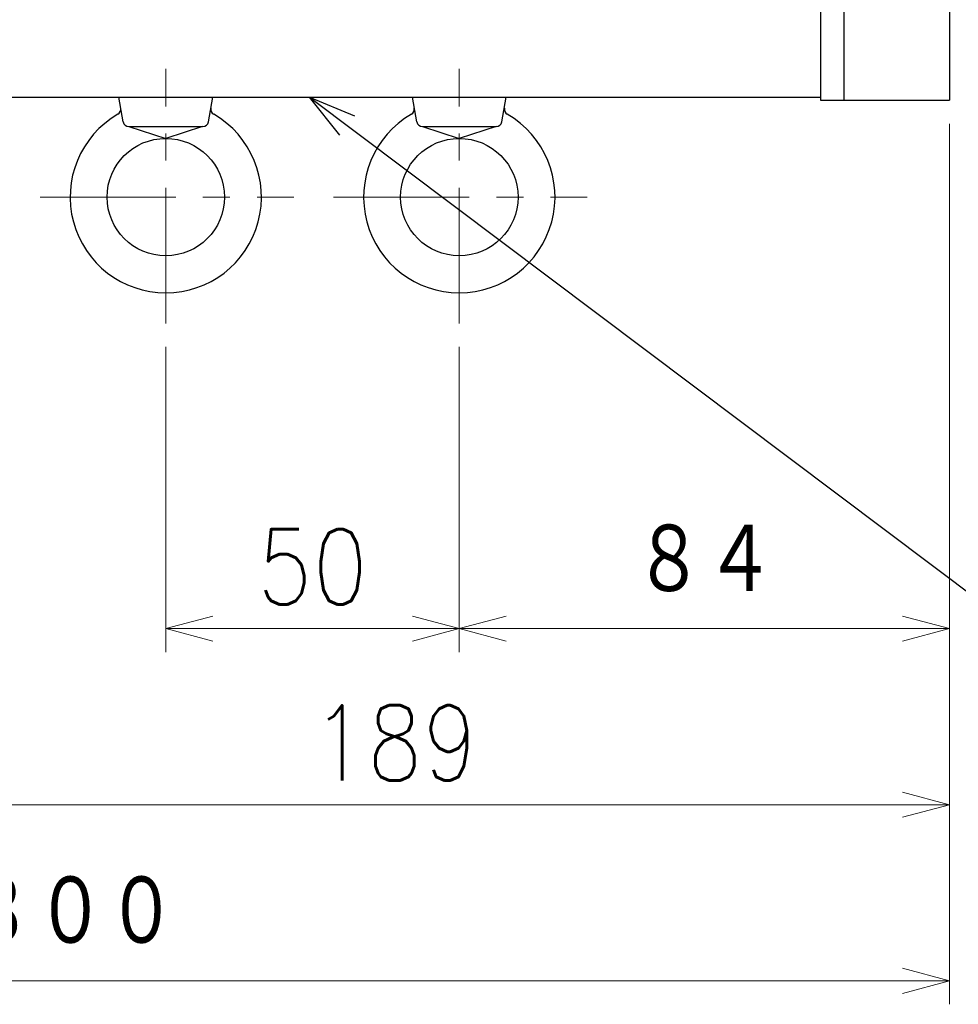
# Model space of a CAD drawing. Header units: millimetres. Extents: x 0 to 1733, y 0 to 1188.
# Tile 120 of 157: x 562 to 721, y 576 to 744. Entities that reach past the tile are written whole.
import ezdxf

# ---------------------------------------------------------------- set-up
doc = ezdxf.new("R2010")
doc.units = ezdxf.units.MM
doc.header["$LTSCALE"] = 0.727559
doc.linetypes.add('CENTER', pattern=[50.8, 31.75, -6.35, 6.35, -6.35])
doc.layers.add('NoLayerName_001', color=7, linetype='Continuous')
doc.layers.add('NoLayerName_002', color=7, linetype='Continuous')
doc.styles.get("Standard").update_dxf_attribs({"font": 'txt', "bigfont": 'extfont2'})
doc.dimstyles.get("Standard").update_dxf_attribs({"dimtxt": 2.5, "dimasz": 2.5, "dimexe": 1, "dimexo": 1, "dimtad": 1, "dimdec": 3, "dimzin": 0, "dimdsep": 46, "dimtxsty": 'Standard', "dimcen": 2.5, "dimadec": 3, "dimazin": 0, "dimtfac": 0.75, "dimtdec": 3, "dimtmove": 0, "dimatfit": 3, "dimfxl": 1, "dimarcsym": 0})

# ---------------------------------------------------------------- blocks, each defined once
blk = doc.blocks.new('_OPEN30')
at = {"color": 0, "linetype": 'ByBlock', "lineweight": -2}
for p, q in [((-1, 0.267949), (0, 0)), ((0, 0), (-1, -0.267949)), ((0, 0), (-1, 0))]:
    blk.add_line(p, q, dxfattribs=at)
blk = doc.blocks.new('*D145')
at = {"layer": 'Defpoints', "color": 0}
for p in [(720, 730), (636.5, 691.99), (720, 640)]:
    blk.add_point(p, dxfattribs=at)
at = {"layer": 'NoLayerName_001', "color": 0, "linetype": 'Continuous', "lineweight": 13}
for p, q in [((720, 726), (720, 636)), ((636.5, 687.99), (636.5, 636)), ((644.5, 640), (712, 640))]:
    blk.add_line(p, q, dxfattribs=at)
at = {"layer": 'NoLayerName_001', "color": 0, "lineweight": 13, "xscale": 8, "yscale": 8, "zscale": 8, "rotation": 180}
blk.add_blockref('_OPEN30', (636.5, 640), dxfattribs=at)
at = {"layer": 'NoLayerName_001', "color": 0, "lineweight": 13, "xscale": 8, "yscale": 8, "zscale": 8}
blk.add_blockref('_OPEN30', (720, 640), dxfattribs=at)
at = {"layer": 'NoLayerName_001', "color": 0, "lineweight": 13, "insert": (678.25, 651.58), "char_height": 12.8, "attachment_point": 5}
blk.add_mtext('\\W0.8594;８４', dxfattribs=at)
blk = doc.blocks.new('*D146')
at = {"layer": 'Defpoints', "color": 0}
for p in [(586.5, 691.99), (636.5, 691.99), (636.5, 640)]:
    blk.add_point(p, dxfattribs=at)
at = {"layer": 'NoLayerName_002', "color": 0, "linetype": 'Continuous', "lineweight": 13}
for p, q in [((586.5, 687.99), (586.5, 636)), ((636.5, 687.99), (636.5, 636)), ((594.5, 640), (628.5, 640))]:
    blk.add_line(p, q, dxfattribs=at)
at = {"layer": 'NoLayerName_002', "color": 0, "lineweight": 13, "xscale": 8, "yscale": 8, "zscale": 8, "rotation": 180}
blk.add_blockref('_OPEN30', (586.5, 640), dxfattribs=at)
at = {"layer": 'NoLayerName_002', "color": 0, "lineweight": 13, "xscale": 8, "yscale": 8, "zscale": 8}
blk.add_blockref('_OPEN30', (636.5, 640), dxfattribs=at)
at = {"layer": 'NoLayerName_002', "color": 0, "lineweight": 13, "insert": (611.5, 650.53), "char_height": 12.8, "attachment_point": 5}
blk.add_mtext('\\W0.8594;50', dxfattribs=at)
blk = doc.blocks.new('*D148')
at = {"layer": 'Defpoints', "color": 0}
for p in [(720, 730), (531, 655.09), (720, 610)]:
    blk.add_point(p, dxfattribs=at)
at = {"layer": 'NoLayerName_001', "color": 0, "linetype": 'Continuous', "lineweight": 13}
for p, q in [((720, 726), (720, 606)), ((531, 651.09), (531, 606)), ((539, 610), (712, 610))]:
    blk.add_line(p, q, dxfattribs=at)
at = {"layer": 'NoLayerName_001', "color": 0, "lineweight": 13, "xscale": 8, "yscale": 8, "zscale": 8, "rotation": 180}
blk.add_blockref('_OPEN30', (531, 610), dxfattribs=at)
at = {"layer": 'NoLayerName_001', "color": 0, "lineweight": 13, "xscale": 8, "yscale": 8, "zscale": 8}
blk.add_blockref('_OPEN30', (720, 610), dxfattribs=at)
at = {"layer": 'NoLayerName_001', "color": 0, "lineweight": 13, "insert": (625.5, 620.53), "char_height": 12.8, "attachment_point": 5}
blk.add_mtext('\\W0.8594;189', dxfattribs=at)
blk = doc.blocks.new('*D149')
at = {"layer": 'Defpoints', "color": 0}
for p in [(420.5, 757.5), (720, 730), (420.5, 580)]:
    blk.add_point(p, dxfattribs=at)
at = {"layer": 'NoLayerName_001', "color": 0, "linetype": 'Continuous', "lineweight": 13}
for p, q in [((420.5, 753.5), (420.5, 576)), ((720, 726), (720, 576)), ((712, 580), (428.5, 580))]:
    blk.add_line(p, q, dxfattribs=at)
at = {"layer": 'NoLayerName_001', "color": 0, "lineweight": 13, "xscale": 8, "yscale": 8, "zscale": 8, "rotation": 180}
blk.add_blockref('_OPEN30', (420.5, 580), dxfattribs=at)
at = {"layer": 'NoLayerName_001', "color": 0, "lineweight": 13, "xscale": 8, "yscale": 8, "zscale": 8}
blk.add_blockref('_OPEN30', (720, 580), dxfattribs=at)
at = {"layer": 'NoLayerName_001', "color": 0, "lineweight": 13, "insert": (570.25, 591.67), "char_height": 12.8, "attachment_point": 5}
blk.add_mtext('\\W0.8594;３００', dxfattribs=at)

msp = doc.modelspace()

# ---------------------------------------------------------------- linework, layer by layer
at = {"layer": 'NoLayerName_001', "color": 7, "linetype": 'Continuous', "lineweight": 25}
for p, q in [((698, 910), (698, 730)), ((720, 910), (720, 730)), ((702, 762.75), (702, 730)), ((541, 730.5), (698, 730.5)), ((579.2359375, 726.32638476), (578.50001651, 730.5)), ((593.7640625, 726.32638476), (594.49998349, 730.5)), ((629.2359375, 726.32638476), (628.50001651, 730.5)), ((643.7640625, 726.32638476), (644.49998349, 730.5)), ((698, 730), (720, 730)), ((580.22075, 725.50000976), (586.49999589, 723.50001106)), ((580.22075, 725.50000976), (592.77925, 725.50000976)), ((592.77925, 725.50000976), (586.50000411, 723.50001106)), ((630.22075, 725.50000976), (636.49999589, 723.50001106)), ((630.22075, 725.50000976), (642.77925, 725.50000976)), ((642.77925, 725.50000976), (636.50000411, 723.50001106))]:
    msp.add_line(p, q, dxfattribs=at)
at = {"layer": 'NoLayerName_001', "color": 4, "linetype": 'CENTER', "lineweight": 13}
for p, q in [((586.5, 691.99350976), (586.5, 735.35307226)), ((636.5, 691.99350976), (636.5, 735.35307226)), ((565.08675475, 713.5), (608.29740879, 713.5)), ((615.08675475, 713.5), (658.29740879, 713.5))]:
    msp.add_line(p, q, dxfattribs=at)
at = {"layer": 'NoLayerName_001', "color": 7, "linetype": 'Continuous', "lineweight": 25}
for centre in [(586.5, 713.50000976), (636.5, 713.50000976)]:
    msp.add_circle(centre, 10, dxfattribs=at)
for centre, radius, start, end in [((577.84125, 728.47719726), 1, 300.0334671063, 10.000000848), ((595.15875, 728.47719726), 1, 169.9999993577, 239.9665330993), ((627.84125, 728.47719726), 1, 300.0334671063, 10.000000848), ((645.15875, 728.47719726), 1, 169.9999993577, 239.9665330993), ((586.5, 713.50000976), 16.3, 120.0335062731, 59.9665649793), ((580.22075, 726.50000976), 1, 190.0000004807, 269.9999998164), ((592.77925, 726.50000976), 1, 270.0000003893, 349.9999997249), ((636.5, 713.50000976), 16.3, 120.0335062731, 59.9665649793), ((630.22075, 726.50000976), 1, 190.0000004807, 269.9999998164), ((642.77925, 726.50000976), 1, 270.0000003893, 349.9999997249)]:
    msp.add_arc(centre, radius, start, end, dxfattribs=at)

# ---------------------------------------------------------------- dimensions: what is measured, and where the dimension line sits
at = {"layer": 'NoLayerName_001', "color": 3, "linetype": 'Continuous', "lineweight": 13}
dim = msp.add_linear_dim(base=(420.5, 580), p1=(720, 730), p2=(420.5, 757.50000156), angle=180, text='\\W0.8594;３００', dimstyle='Standard', override={"dimtxt": 12.8, "dimasz": 8, "dimexe": 4, "dimexo": 4, "dimgap": 4, "dimdec": 8, "dimzin": 8, "dimblk": 'OPEN30', "dimclrd": 0, "dimclre": 0, "dimclrt": 0, "dimtp": 0, "dimtm": 0, "dimlwd": 13, "dimlwe": 13}, dxfattribs=at)
dim.commit()
dim.dimension.update_dxf_attribs({"geometry": '*D149', "text_midpoint": (570.25, 580), "dimtype": 160})
for base, p1, text, picture, middle in [((720, 610), (531, 655.0882454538), '\\W0.8594;<>', '*D148', (625.5, 610)), ((720, 640), (636.5, 691.99350976), '\\W0.8594;８４', '*D145', (678.25, 640))]:
    dim = msp.add_linear_dim(base=base, p1=p1, p2=(720, 730), text=text, dimstyle='Standard', override={"dimtxt": 12.8, "dimasz": 8, "dimexe": 4, "dimexo": 4, "dimgap": 4, "dimdec": 8, "dimzin": 8, "dimblk": 'OPEN30', "dimclrd": 0, "dimclre": 0, "dimclrt": 0, "dimtp": 0, "dimtm": 0, "dimlwd": 13, "dimlwe": 13}, dxfattribs=at)
    dim.commit()
    dim.dimension.update_dxf_attribs({"geometry": picture, "text_midpoint": middle, "dimtype": 160})
at = {"layer": 'NoLayerName_002', "color": 3, "linetype": 'Continuous', "lineweight": 13}
dim = msp.add_linear_dim(base=(636.5, 640), p1=(586.5, 691.9935097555), p2=(636.5, 691.9935097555), text='\\W0.8594;<>', dimstyle='Standard', override={"dimtxt": 12.8, "dimasz": 8, "dimexe": 4, "dimexo": 4, "dimgap": 4, "dimdec": 8, "dimzin": 8, "dimblk": 'OPEN30', "dimclrd": 0, "dimclre": 0, "dimclrt": 0, "dimtp": 0, "dimtm": 0, "dimlwd": 13, "dimlwe": 13}, dxfattribs=at)
dim.commit()
dim.dimension.update_dxf_attribs({"geometry": '*D146', "text_midpoint": (611.5, 640), "dimtype": 160})

# ---------------------------------------------------------------- leaders
at = {"layer": 'NoLayerName_002', "color": 3, "linetype": 'Continuous', "lineweight": 13, "annotation_type": 0, "has_hookline": 1, "hookline_direction": 0, "text_width": 98.181136}
msp.add_leader([(611, 730.5), (737.35307598, 635.51580811), (745.35307598, 635.51580811)], dimstyle='Standard', override={"dimtxt": 12.8, "dimasz": 8, "dimldrblk": 'OPEN30'}, dxfattribs=at)

doc.saveas('drawing.dxf')
